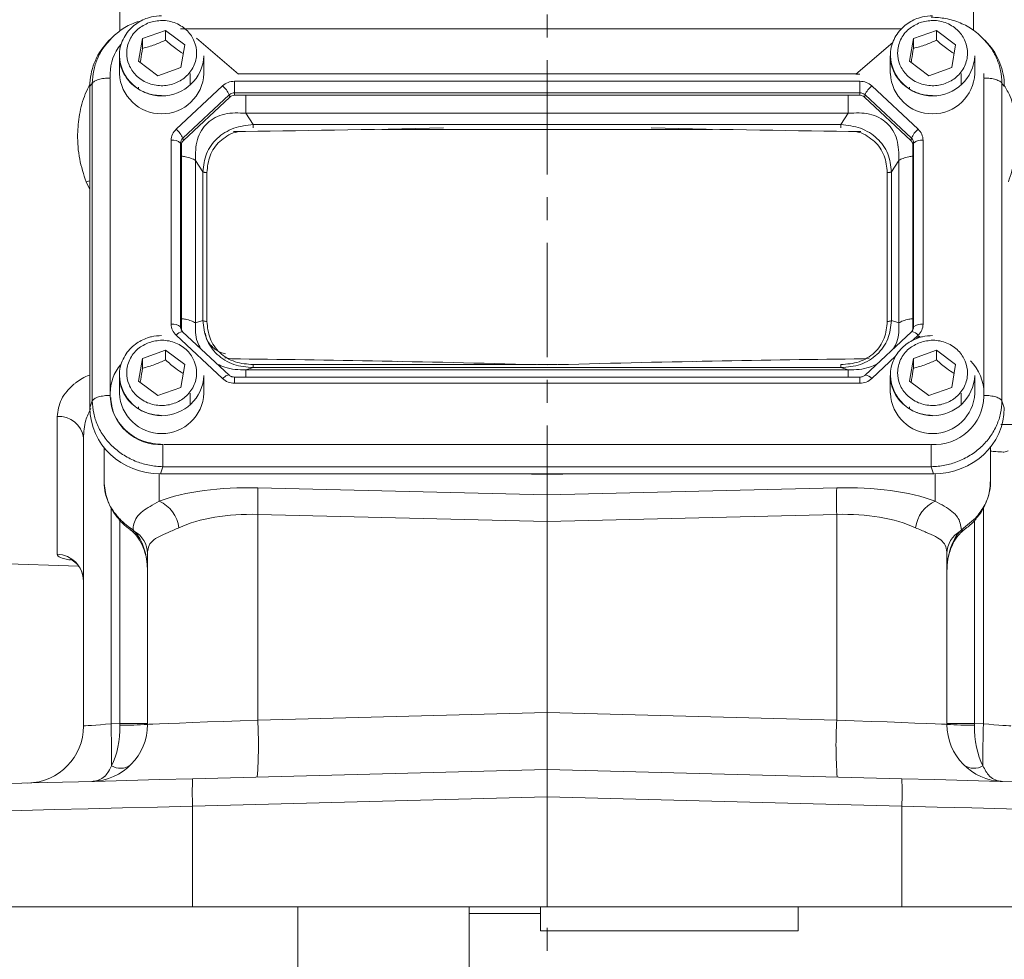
# Model space of a CAD drawing. Header units: inches. Extents: x 0.3 to 33.9, y 0.2 to 21.6.
# Tile 10 of 26: x 21 to 25.3, y 4.8 to 8.9. Entities that reach past the tile are written whole.
import ezdxf

# ---------------------------------------------------------------- set-up
doc = ezdxf.new("R2010")
doc.units = ezdxf.units.IN
doc.header["$MEASUREMENT"] = 0
doc.linetypes.add('CENTERX2', pattern=[0.8, 0.5, -0.1, 0.1, -0.1])
doc.layers.add('SLD-0', color=7, linetype='Continuous', lineweight=15)
doc.styles.add('SLDTEXTSTYLE0', font='TXT', dxfattribs={"width": 0.75})
doc.dimstyles.new('SLDDIMSTYLE0', dxfattribs={"dimtxt": 0.25, "dimasz": 0.13, "dimexe": 0, "dimexo": 0.0625, "dimgap": 0.0625, "dimtad": 0, "dimtih": 1, "dimtoh": 1, "dimrnd": 1e-09, "dimzin": 12, "dimdsep": 46, "dimtxsty": 'SLDTEXTSTYLE0', "dimsah": 1, "dimcen": 0.09, "dimadec": 0, "dimazin": 3, "dimtfac": 1, "dimtofl": 0, "dimtmove": 0, "dimatfit": 3, "dimfxl": 1, "dimfrac": 2, "dimtolj": 1, "dimtzin": 12, "dimarcsym": 0})

# ---------------------------------------------------------------- blocks, each defined once
blk = doc.blocks.new('_D_11')
at = {"layer": 'SLD-0'}
for p, q in [((23.369, 12.6045), (30.951, 12.6045)), ((30.826, 12.6045), (30.826, 9.2256)), ((30.3469, 8.8515), (30.2962, 8.8515)), ((30.2962, 8.8515), (30.2962, 8.4547)), ((31.3051, 8.8515), (31.3559, 8.8515)), ((31.3559, 8.8515), (31.3559, 8.4547)), ((30.2962, 8.4547), (30.3469, 8.4547)), ((31.3559, 8.4547), (31.3051, 8.4547)), ((30.826, 5.0249), (30.826, 8.4039)), ((26.866, 5.0249), (30.951, 5.0249))]:
    blk.add_line(p, q, dxfattribs=at)
for points in [[(30.826, 12.6045), (30.806, 12.4745), (30.846, 12.4745)], [(30.826, 5.0249), (30.846, 5.1549), (30.806, 5.1549)]]:
    blk.add_solid(points, dxfattribs=at)
at = {"layer": 'SLD-0', "char_height": 0.25, "attachment_point": 1, "style": 'SLDTEXTSTYLE0'}
for s, insert in [('7.58', (30.4012, 9.2246, -2.4475)), ('192.5', (30.4104, 8.7769, -2.4475))]:
    blk.add_mtext(s, dxfattribs=dict(at, insert=insert))

msp = doc.modelspace()

# ---------------------------------------------------------------- linework, layer by layer
at = {"color": 8, "linetype": 'Continuous', "lineweight": 15}
for p, q in [((25.1848, 10.3555), (25.1848, 8.8633)), ((21.4483, 8.8598), (21.4483, 10.1421)), ((24.8693, 8.8693), (21.7131, 8.8693)), ((21.4061, 8.651), (21.4061, 7.2817)), ((25.2308, 7.2817), (25.2308, 8.651)), ((24.0428, 8.4291), (22.5951, 8.4291)), ((21.3, 8.1995), (21.317, 8.2038)), ((21.317, 8.1665), (21.3, 8.1995)), ((24.9195, 7.5058), (24.9428, 7.5275)), ((24.9354, 7.5126), (24.9471, 7.5235)), ((24.7395, 7.3378), (24.8441, 7.4354)), ((22.0319, 7.399), (23.2697, 7.399)), ((23.2768, 7.399), (23.3611, 7.399)), ((21.9498, 7.3445), (21.9498, 7.3175)), ((24.6872, 7.3175), (24.6872, 7.3444)), ((21.6202, 6.9212), (21.6202, 6.8014)), ((23.319, 6.9183), (23.1805, 6.9211)), ((23.4574, 6.9211), (23.319, 6.9183)), ((25.0177, 6.8014), (25.0177, 6.9212)), ((21.4096, 6.7718), (21.4096, 5.8261)), ((25.2283, 5.8261), (25.2283, 6.772)), ((21.4483, 5.8271), (21.4483, 6.7167)), ((25.1896, 6.7171), (25.1896, 5.8271))]:
    msp.add_line(p, q, dxfattribs=at)
at = {"color": 7, "linetype": 'Continuous', "lineweight": 15}
for p, q in [((21.547, 8.8268), (21.6479, 8.8629)), ((21.6479, 8.8629), (21.7318, 8.7995)), ((21.6479, 8.8629), (21.6479, 8.8199)), ((24.922, 8.8268), (25.0229, 8.8629)), ((25.0229, 8.8629), (25.1068, 8.7995)), ((25.0229, 8.8629), (25.0229, 8.8199)), ((21.4016, 8.8193), (21.3902, 8.8067)), ((21.4079, 8.8242), (21.4027, 8.8183)), ((21.5301, 8.7272), (21.547, 8.8268)), ((21.547, 8.7838), (21.547, 8.8268)), ((21.7318, 8.7995), (21.7149, 8.6999)), ((21.9676, 8.6707), (21.783, 8.8286)), ((24.8316, 8.8095), (24.6694, 8.6707)), ((24.9051, 8.7272), (24.922, 8.8268)), ((24.922, 8.7838), (24.922, 8.8268)), ((25.1068, 8.7995), (25.0899, 8.6999)), ((25.2342, 8.8183), (25.2292, 8.824)), ((25.2467, 8.8067), (25.2353, 8.8193)), ((21.446, 8.7519), (21.446, 8.6737)), ((21.816, 8.6737), (21.816, 8.7519)), ((24.821, 8.7519), (24.821, 8.6737)), ((25.191, 8.6737), (25.191, 8.7519)), ((21.6141, 8.6637), (21.5301, 8.7272)), ((24.9891, 8.6637), (24.9051, 8.7272)), ((21.406, 8.6737), (21.406, 8.6594)), ((21.7149, 8.6999), (21.6141, 8.6637)), ((21.756, 8.6245), (21.756, 8.6737)), ((24.672, 8.673), (21.9649, 8.673)), ((24.6694, 8.6707), (24.6872, 8.6707)), ((25.0899, 8.6999), (24.9891, 8.6637)), ((25.131, 8.6245), (25.131, 8.6737)), ((25.231, 8.6594), (25.231, 8.6737)), ((21.3274, 8.6305), (21.317, 8.619)), ((21.3274, 8.6305), (21.3274, 7.2406)), ((21.406, 8.6594), (21.406, 8.6542)), ((24.6872, 8.6403), (21.9498, 8.6403)), ((21.9498, 8.6403), (21.9498, 8.5893)), ((24.6872, 8.5893), (24.6872, 8.6403)), ((25.2309, 8.6542), (25.231, 8.6594)), ((25.3096, 7.2406), (25.3096, 8.6305)), ((25.32, 8.619), (25.3096, 8.6305)), ((21.317, 8.619), (21.317, 7.2098)), ((21.5295, 8.6146), (21.5298, 8.6073)), ((21.8975, 8.6201), (21.6942, 8.4303)), ((21.9267, 8.5804), (21.7234, 8.3906)), ((21.9292, 8.5707), (21.9267, 8.5804)), ((24.6872, 8.5893), (21.9498, 8.5893)), ((21.9498, 8.5893), (21.9498, 8.5786)), ((24.6872, 8.5786), (21.9498, 8.5786)), ((24.6872, 8.5786), (24.6872, 8.5893)), ((24.7077, 8.5707), (24.7102, 8.5804)), ((24.9135, 8.3906), (24.7102, 8.5804)), ((24.9428, 8.4303), (24.7395, 8.6201)), ((24.9045, 8.6146), (24.9048, 8.6073)), ((21.9292, 8.5707), (21.726, 8.3809)), ((24.911, 8.3809), (24.7077, 8.5707)), ((21.9999, 8.4997), (22.0319, 8.4499)), ((24.6371, 8.4997), (21.9999, 8.4997)), ((24.605, 8.4499), (24.6371, 8.4997)), ((24.605, 8.4499), (22.0319, 8.4499)), ((21.6725, 8.3815), (21.6725, 7.5763)), ((21.7139, 8.3691), (21.7139, 7.5639)), ((21.7175, 8.3618), (21.7139, 8.3691)), ((21.726, 8.3809), (21.7234, 8.3906)), ((24.911, 8.3809), (24.9135, 8.3906)), ((24.9195, 8.3618), (24.923, 8.3691)), ((24.923, 7.5639), (24.923, 8.3691)), ((24.9644, 7.5763), (24.9644, 8.3815)), ((21.7175, 8.3618), (21.7175, 7.5566)), ((24.9195, 7.5566), (24.9195, 8.3618)), ((21.779, 8.2935), (21.779, 7.5819)), ((21.8111, 8.2437), (21.779, 8.2935)), ((24.8258, 8.2437), (24.8579, 8.2935)), ((24.8579, 7.5819), (24.8579, 8.2935)), ((21.8111, 8.2437), (21.8111, 7.592)), ((21.8293, 8.2399), (21.8293, 7.5882)), ((24.8077, 7.5882), (24.8077, 8.2399)), ((24.8258, 7.592), (24.8258, 8.2437)), ((21.8111, 7.592), (21.779, 7.5819)), ((24.8258, 7.592), (24.8579, 7.5819)), ((21.7175, 7.5566), (21.7139, 7.5639)), ((21.7217, 7.5438), (21.7169, 7.5511)), ((24.92, 7.5511), (24.9152, 7.5438)), ((24.9199, 7.5508), (24.9194, 7.5499)), ((24.9195, 7.5566), (24.923, 7.5639)), ((21.6942, 7.5275), (21.8975, 7.3378)), ((21.9261, 7.3534), (21.7228, 7.5432)), ((24.9141, 7.5432), (24.7108, 7.3534)), ((21.547, 7.4264), (21.6479, 7.4625)), ((21.6479, 7.4625), (21.7318, 7.3991)), ((21.6479, 7.4625), (21.6479, 7.4195)), ((24.922, 7.4264), (25.0229, 7.4625)), ((25.0229, 7.4625), (25.1068, 7.3991)), ((25.0229, 7.4625), (25.0229, 7.4195)), ((21.5301, 7.3268), (21.547, 7.4264)), ((21.547, 7.3834), (21.547, 7.4264)), ((21.9365, 7.4245), (21.9081, 7.4293)), ((24.7287, 7.4275), (24.7015, 7.4245)), ((24.9051, 7.3268), (24.922, 7.4264)), ((24.922, 7.3834), (24.922, 7.4264)), ((21.7318, 7.3991), (21.7149, 7.2995)), ((22.0319, 7.3858), (21.9999, 7.3758)), ((21.9999, 7.3758), (24.6371, 7.3758)), ((22.0319, 7.3858), (24.605, 7.3858)), ((22.665, 7.4133), (22.6363, 7.4139)), ((24.0016, 7.4139), (23.973, 7.4133)), ((24.605, 7.3858), (24.6371, 7.3758)), ((25.1068, 7.3991), (25.0899, 7.2995)), ((21.446, 7.3515), (21.446, 7.2734)), ((21.816, 7.2734), (21.816, 7.3515)), ((24.6872, 7.3445), (21.9498, 7.3445)), ((24.6872, 7.3444), (24.6872, 7.3445)), ((24.821, 7.3515), (24.821, 7.2734)), ((25.191, 7.2734), (25.191, 7.3515)), ((21.6141, 7.2634), (21.5301, 7.3268)), ((21.7149, 7.2995), (21.6141, 7.2634)), ((21.9498, 7.3175), (24.6872, 7.3175)), ((24.9891, 7.2634), (24.9051, 7.3268)), ((25.0899, 7.2995), (24.9891, 7.2634)), ((21.406, 7.2734), (21.406, 7.259)), ((21.756, 7.2242), (21.756, 7.2734)), ((25.131, 7.2242), (25.131, 7.2734)), ((25.231, 7.259), (25.231, 7.2734)), ((21.317, 7.2098), (21.3274, 7.2406)), ((21.5295, 7.2142), (21.5298, 7.2069)), ((24.9045, 7.2142), (24.9048, 7.2069)), ((25.32, 7.2098), (25.3096, 7.2406)), ((21.1732, 6.5691), (21.1732, 7.1719)), ((21.289, 5.8166), (21.289, 7.078)), ((21.379, 7.0277), (21.379, 7.0352)), ((21.379, 7.0277), (21.379, 6.8875)), ((21.6399, 7.0491), (24.997, 7.0491)), ((25.259, 7.0365), (25.259, 7.0277)), ((25.259, 6.8875), (25.259, 7.0277)), ((21.6262, 6.9211), (21.6366, 6.9519)), ((21.6366, 6.9519), (25.0003, 6.9519)), ((25.0107, 6.9211), (25.0003, 6.9519)), ((21.6262, 6.9211), (25.0107, 6.9211)), ((23.319, 6.9183), (23.319, 6.9211)), ((23.319, 6.8294), (23.319, 6.9183)), ((22.0515, 6.8598), (23.319, 6.8294)), ((23.319, 6.8294), (24.5864, 6.8598)), ((23.319, 6.8294), (23.319, 6.7128)), ((23.319, 6.7128), (22.0515, 6.7432)), ((22.0515, 6.7432), (22.0515, 5.8429)), ((24.5864, 6.7432), (23.319, 6.7128)), ((24.5864, 5.8429), (24.5864, 6.7432)), ((25.1323, 6.6753), (25.194, 6.7268)), ((23.319, 5.876), (23.319, 6.7128)), ((21.4937, 6.6756), (21.5012, 6.6702)), ((21.5057, 6.6753), (21.5109, 6.6701)), ((25.127, 6.6701), (25.1323, 6.6753)), ((19.7703, 6.5685), (21.267, 6.5162)), ((21.569, 5.8239), (21.569, 6.5716)), ((25.069, 6.5716), (25.069, 5.8239)), ((22.0515, 5.8429), (23.319, 5.876)), ((23.319, 5.876), (24.5864, 5.8429)), ((23.319, 5.876), (23.319, 5.6262)), ((21.4096, 5.8261), (21.4483, 5.8271)), ((21.4483, 5.8271), (21.569, 5.8271)), ((25.069, 5.8271), (25.1896, 5.8271)), ((25.1896, 5.8271), (25.2283, 5.8261)), ((21.7666, 5.5855), (23.319, 5.6262)), ((23.319, 5.6262), (24.8713, 5.5855)), ((23.319, 5.5062), (23.319, 5.6262)), ((23.319, 5.5062), (21.7666, 5.4656)), ((24.8713, 5.4656), (23.319, 5.5062)), ((23.319, 5.5062), (23.319, 5.0249)), ((21.7666, 5.4656), (21.7666, 5.0249)), ((24.8713, 5.0249), (24.8713, 5.4656)), ((21.7666, 5.0249), (20.8955, 5.0249)), ((23.319, 5.0249), (21.7666, 5.0249)), ((22.2273, 5.0249), (22.2273, 4.06)), ((22.9773, 5.0249), (22.9773, 4.06)), ((23.2893, 5.0249), (23.2893, 4.9195)), ((24.8713, 5.0249), (23.319, 5.0249)), ((24.4173, 5.0249), (24.4173, 4.9195)), ((25.7424, 5.0249), (24.8713, 5.0249)), ((22.9773, 4.9949), (23.2893, 4.9949)), ((23.2893, 4.9195), (23.2893, 4.9194)), ((23.2893, 4.9194), (24.4173, 4.9194)), ((24.4173, 4.9195), (24.4173, 4.9194))]:
    msp.add_line(p, q, dxfattribs=at)
at = {"color": 7, "linetype": 'Continuous', "lineweight": 15, "flags": 128}
for points in [[(21.7228, 7.5432), (21.7221, 7.5437), (21.7218, 7.5438)], [(24.9152, 7.5438), (24.9148, 7.5437), (24.9141, 7.5432)], [(24.7108, 7.3534), (24.7116, 7.3539), (24.712, 7.3541)], [(21.289, 5.8166), (21.2913, 5.8168), (21.2981, 5.8173), (21.3091, 5.8182), (21.3241, 5.8193), (21.3423, 5.8208), (21.3631, 5.8224), (21.3858, 5.8242), (21.4096, 5.8261)], [(21.569, 5.8239), (21.5749, 5.8241), (21.5924, 5.8248), (21.6211, 5.826), (21.6604, 5.8275), (21.7093, 5.8294), (21.7667, 5.8317), (21.8312, 5.8342), (21.9012, 5.837), (21.9753, 5.8399), (22.0515, 5.8429)], [(24.5864, 5.8429), (24.6627, 5.8399), (24.7367, 5.837), (24.8068, 5.8342), (24.8713, 5.8317), (24.9286, 5.8294), (24.9775, 5.8275), (25.0168, 5.826), (25.0456, 5.8248), (25.0631, 5.8241), (25.069, 5.8239)], [(25.2283, 5.8261), (25.2521, 5.8242), (25.2748, 5.8224), (25.2957, 5.8208), (25.3139, 5.8193), (25.3288, 5.8182), (25.3399, 5.8173), (25.3467, 5.8168), (25.349, 5.8166)], [(19.9358, 5.5376), (19.9414, 5.5377), (19.9582, 5.5382), (19.9861, 5.5389), (20.0248, 5.5399), (20.0743, 5.5412), (20.1341, 5.5428), (20.2039, 5.5446), (20.2834, 5.5467), (20.372, 5.549), (20.4692, 5.5516), (20.5744, 5.5543), (20.687, 5.5573), (20.8064, 5.5604), (20.9318, 5.5637), (21.0624, 5.5671), (21.1976, 5.5706), (21.3364, 5.5743), (21.4781, 5.578), (21.6218, 5.5817), (21.7666, 5.5855)], [(24.8713, 5.5855), (25.0162, 5.5817), (25.1599, 5.578), (25.3016, 5.5743), (25.4404, 5.5706), (25.5755, 5.5671), (25.7062, 5.5637), (25.8315, 5.5604), (25.9509, 5.5573), (26.0635, 5.5543), (26.1688, 5.5516), (26.266, 5.549), (26.3546, 5.5467), (26.434, 5.5446), (26.5039, 5.5428), (26.5637, 5.5412), (26.6131, 5.5399), (26.6519, 5.5389), (26.6797, 5.5382), (26.6965, 5.5377), (26.7021, 5.5376)], [(21.7666, 5.4656), (21.6125, 5.4618), (21.4596, 5.458), (21.3089, 5.4543), (21.1612, 5.4507), (21.0175, 5.4471), (20.8785, 5.4437), (20.7451, 5.4404), (20.6181, 5.4373), (20.4983, 5.4344), (20.3864, 5.4316), (20.283, 5.4291), (20.1887, 5.4267), (20.1042, 5.4247), (20.0299, 5.4228), (19.9662, 5.4213), (19.9136, 5.42), (19.8724, 5.419), (19.8428, 5.4182), (19.8249, 5.4178), (19.819, 5.4176)], [(26.819, 5.4176), (26.813, 5.4178), (26.7952, 5.4182), (26.7655, 5.419), (26.7243, 5.42), (26.6717, 5.4213), (26.6081, 5.4228), (26.5338, 5.4247), (26.4492, 5.4267), (26.355, 5.4291), (26.2516, 5.4316), (26.1396, 5.4344), (26.0198, 5.4373), (25.8928, 5.4404), (25.7595, 5.4437), (25.6205, 5.4471), (25.4767, 5.4507), (25.329, 5.4543), (25.1783, 5.458), (25.0254, 5.4618), (24.8713, 5.4656)]]:
    msp.add_lwpolyline(points, dxfattribs=at)
at = {"color": 8, "linetype": 'Continuous', "lineweight": 15, "flags": 128}
for points in [[(24.9471, 7.5235), (24.9503, 7.5204), (24.952, 7.5187)], [(21.8975, 7.3378), (21.9026, 7.3423), (21.9076, 7.3463), (21.9123, 7.3496), (21.9166, 7.3521), (21.9202, 7.3536), (21.9232, 7.3542), (21.9254, 7.3539), (21.9261, 7.3534)], [(21.444, 6.7268), (21.4418, 6.7245), (21.4417, 6.7241)], [(25.194, 6.7268), (25.1961, 6.7245), (25.1963, 6.7241)], [(21.5057, 6.6753), (21.4988, 6.6743), (21.4939, 6.676)], [(25.1323, 6.6753), (25.1391, 6.6743), (25.1441, 6.676)]]:
    msp.add_lwpolyline(points, dxfattribs=at)
at = {"color": 7, "linetype": 'Continuous', "lineweight": 15}
for centre, radius, start, end in [((21.6071, 8.673), 0.2011, 140.5882, 179.7874), ((21.631, 8.7606), 0.1852, 182.7192, 357.2808), ((25.006, 8.7606), 0.1852, 182.7192, 357.2808), ((21.631, 8.6825), 0.1852, 182.7192, 357.2808), ((25.006, 8.6825), 0.1852, 182.7192, 357.2808), ((21.8269, 8.5375), 0.1086, 23.2246, 49.4758), ((21.9496, 8.5555), 0.0338, 89.695, 132.5881), ((21.9496, 8.5486), 0.0301, 89.6951, 132.5887), ((24.6874, 8.5555), 0.0338, 47.4123, 90.3048), ((24.6873, 8.5486), 0.0301, 47.4109, 90.3053), ((24.8101, 8.5375), 0.1086, 130.5235, 156.7761), ((21.6236, 8.3477), 0.1086, 23.2235, 49.4763), ((25.0133, 8.3477), 0.1086, 130.524, 156.776), ((21.6796, 8.33), 0.052, 48.7377, 97.7897), ((21.7433, 8.3689), 0.0294, 132.5245, 179.6234), ((21.7437, 8.3616), 0.0262, 132.5248, 179.6231), ((24.8933, 8.3616), 0.0262, 0.378, 47.4741), ((24.8936, 8.3689), 0.0294, 0.3767, 47.4761), ((24.9574, 8.33), 0.052, 82.2101, 131.2626), ((21.6796, 7.5248), 0.052, 48.7363, 97.7911), ((21.743, 7.5567), 0.0255, 180.0446, 202.1167), ((24.894, 7.5567), 0.0255, 338.3655, 359.9541), ((24.9574, 7.5248), 0.052, 82.2088, 131.264), ((25.0291, 7.2725), 0.2019, 0.2331, 44.9948), ((21.6068, 7.2727), 0.2008, 141.2321, 179.8142), ((21.631, 7.3603), 0.1852, 182.7193, 357.2807), ((25.006, 7.3603), 0.1852, 182.7192, 357.2808), ((21.624, 7.2669), 0.2182, 182.0658, 273.2964), ((21.631, 7.2822), 0.1852, 182.7192, 357.2808), ((25.006, 7.2822), 0.1852, 182.7192, 357.2808), ((25.0129, 7.2669), 0.2182, 266.7037, 357.9341), ((21.1815, 7.0639), 0.1084, 7.4985, 94.4384), ((20.3214, 6.8015), 1.7311, 358.0696, 1.9304), ((26.3165, 6.8015), 1.7311, 178.0696, 181.9304), ((21.5578, 6.6651), 0.15, 7.5633, 65.4087), ((25.0801, 6.6651), 0.15, 114.5913, 172.4367), ((21.4538, 6.5701), 0.1152, 0.7254, 60.2801), ((25.1841, 6.5701), 0.1152, 119.72, 179.2744), ((21.17, 6.4502), 0.1189, 0.4589, 88.4953), ((21.319, 5.8239), 0.25, 271.5, 0), ((16.2045, 5.6776), 5.2072, 359.617, 1.6337), ((21.4778, 7.0009), 1.1805, 268.572, 274.4279), ((20.2579, 5.7335), 1.7969, 355.5124, 3.4878), ((26.38, 5.7335), 1.7969, 176.5122, 184.4876), ((25.319, 5.8239), 0.25, 180, 268.5), ((25.1601, 7.0009), 1.1805, 265.5721, 271.4279), ((30.433, 5.6776), 5.2068, 178.3662, 180.3831), ((21.039, 5.8166), 0.25, 271.5, 0), ((21.451, 5.705), 0.0736, 237.6853, 305.3145), ((25.187, 5.705), 0.0736, 234.6855, 302.3147), ((22.9132, 5.5256), 1.1482, 177.0056, 182.9944), ((23.7247, 5.5256), 1.1482, 357.0056, 2.9944)]:
    msp.add_arc(centre, radius, start, end, dxfattribs=at)
at = {"color": 8, "linetype": 'Continuous', "lineweight": 15}
for centre, radius, start, end in [((21.7309, 7.4967), 0.048, 100.9301, 139.963), ((21.7427, 7.564), 0.0288, 180.0855, 208.2835), ((24.9099, 7.5035), 0.0406, 36.1823, 82.5133), ((24.8942, 7.564), 0.0288, 332.7532, 359.9022), ((24.7022, 7.3062), 0.0488, 40.2314, 78.4371), ((21.5067, 6.6822), 0.0128, 233.3198, 289.2329), ((25.1312, 6.6822), 0.0127, 250.7343, 306.6136)]:
    msp.add_arc(centre, radius, start, end, dxfattribs=at)
at = {"color": 7, "linetype": 'Continuous', "lineweight": 15}
for centre, major_axis, ratio, start_param, end_param in [((21.6358, 8.6101), (0.313, -0.0656), 0.927683, 2.642019, 3.333612), ((25.0011, 8.6101), (0.313, 0.0656), 0.927683, 6.091166, 6.782759), ((23.8938, 8.5759), (3.4384, 0.1121), 0.032567, 4.108742, 4.407208), ((22.7441, 8.5759), (3.4384, -0.1121), 0.032567, 5.01757, 5.315642), ((23.8938, 7.2686), (3.4384, -0.1121), 0.032567, 1.739821, 2.177444), ((22.7441, 7.2686), (3.4384, 0.1121), 0.032567, 0.964148, 1.401772), ((21.6358, 7.2188), (0.313, 0.0656), 0.927683, 2.949574, 4.490212), ((25.0011, 7.2188), (0.313, -0.0656), 0.927683, 4.934566, 6.475204), ((22.0733, 6.6192), (0.6249, -0.0274), 0.383235, 1.622509, 2.398549), ((24.5646, 6.6192), (0.6249, 0.0274), 0.383235, 0.743044, 1.519084), ((22.069, 6.5026), (0.4998, -0.0303), 0.478472, 1.634733, 2.410774), ((24.569, 6.5026), (0.4998, 0.0303), 0.478472, 0.730819, 1.506859), ((21.444, 6.4974), (0, 0.2045), 0.611254, 4.712389, 5.718047), ((25.194, 6.4974), (0, 0.2045), 0.611254, 0.565139, 1.570796), ((21.319, 5.8239), (-0.0065, 0.2499), 0.517444, 3.888295, 4.686209), ((21.444, 5.8272), (-0.0033, 0.25), 0.017441, 4.686437, 4.711704), ((25.319, 5.8239), (0.0065, 0.2499), 0.517444, 1.596976, 2.39489), ((25.194, 5.8272), (0.0033, 0.25), 0.017441, 1.571481, 1.596748)]:
    msp.add_ellipse(centre, major_axis=major_axis, ratio=ratio, start_param=start_param, end_param=end_param, dxfattribs=at)
for points, knots in [([(21.631, 8.9267), (21.616, 8.9258), (21.5949, 8.9244), (21.5653, 8.9158), (21.5411, 8.9056), (21.5146, 8.889), (21.4902, 8.8669), (21.4692, 8.8393), (21.4544, 8.8066), (21.4468, 8.7816), (21.447, 8.768), (21.447, 8.7668)], [0, 0, 0, 0, 0.16436, 0.230221, 0.33966, 0.453823, 0.577036, 0.707022, 0.843433, 0.986534, 1, 1, 1, 1]), ([(25.006, 8.9267), (24.991, 8.9258), (24.9699, 8.9244), (24.9403, 8.9158), (24.9161, 8.9056), (24.8896, 8.889), (24.8652, 8.8669), (24.8442, 8.8393), (24.8294, 8.8066), (24.8218, 8.7816), (24.822, 8.768), (24.822, 8.7668)], [0, 0, 0, 0, 0.164359, 0.230221, 0.33966, 0.453823, 0.577036, 0.707022, 0.843433, 0.986534, 1, 1, 1, 1]), ([(21.5415, 8.9049), (21.5296, 8.9015), (21.4967, 8.892), (21.4479, 8.8636), (21.417, 8.834), (21.4016, 8.8192)], [0, 0, 0, 0, 0.22257, 0.611664, 1, 1, 1, 1]), ([(21.5761, 8.8967), (21.5948, 8.9013), (21.6236, 8.9085), (21.6637, 8.9038), (21.6936, 8.8948), (21.721, 8.8801), (21.751, 8.8552), (21.7773, 8.8158), (21.786, 8.77), (21.7815, 8.7328), (21.7717, 8.7048), (21.756, 8.6793), (21.7294, 8.6513), (21.6871, 8.6268), (21.6382, 8.6186), (21.5983, 8.6228), (21.5683, 8.6319), (21.541, 8.6466), (21.5109, 8.6715), (21.4847, 8.7109), (21.4759, 8.7566), (21.4804, 8.7939), (21.4902, 8.8219), (21.506, 8.8473), (21.5324, 8.8758), (21.5589, 8.8885), (21.5761, 8.8967)], [0, 0, 0, 0, 0.059864, 0.09209, 0.125, 0.15791, 0.190136, 0.25, 0.309864, 0.34209, 0.375, 0.40791, 0.440136, 0.5, 0.559864, 0.59209, 0.625, 0.65791, 0.690136, 0.75, 0.809864, 0.84209, 0.875, 0.90791, 0.940136, 1, 1, 1, 1]), ([(24.9511, 8.8967), (24.9698, 8.9013), (24.9986, 8.9085), (25.0387, 8.9038), (25.0686, 8.8948), (25.096, 8.8801), (25.126, 8.8552), (25.1523, 8.8158), (25.161, 8.77), (25.1565, 8.7328), (25.1467, 8.7048), (25.131, 8.6793), (25.1044, 8.6513), (25.0621, 8.6268), (25.0132, 8.6186), (24.9733, 8.6228), (24.9433, 8.6319), (24.916, 8.6466), (24.8859, 8.6715), (24.8597, 8.7109), (24.8509, 8.7566), (24.8554, 8.7939), (24.8652, 8.8219), (24.881, 8.8473), (24.9074, 8.8758), (24.9339, 8.8885), (24.9511, 8.8967)], [0, 0, 0, 0, 0.059864, 0.09209, 0.125, 0.15791, 0.190136, 0.25, 0.309864, 0.34209, 0.375, 0.40791, 0.440136, 0.5, 0.559864, 0.59209, 0.625, 0.65791, 0.690136, 0.75, 0.809864, 0.84209, 0.875, 0.90791, 0.940136, 1, 1, 1, 1]), ([(25.2355, 8.819), (25.2195, 8.8345), (25.1874, 8.8655), (25.1281, 8.8971), (25.0649, 8.917), (25.0216, 8.9193), (25.0003, 8.9204)], [0, 0, 0, 0, 0.256761, 0.510731, 0.759485, 1, 1, 1, 1]), ([(21.547, 8.7838), (21.5651, 8.7887), (21.5987, 8.7978), (21.6323, 8.8129), (21.6479, 8.8199)], [0, 0, 0, 0, 0.534747, 1, 1, 1, 1]), ([(21.6479, 8.8199), (21.6629, 8.807), (21.6887, 8.7846), (21.7144, 8.7679), (21.7253, 8.7609)], [0, 0, 0, 0, 0.580035, 1, 1, 1, 1]), ([(24.922, 8.7838), (24.9401, 8.7887), (24.9737, 8.7978), (25.0073, 8.8129), (25.0229, 8.8199)], [0, 0, 0, 0, 0.534747, 1, 1, 1, 1]), ([(25.0229, 8.8199), (25.0379, 8.807), (25.0637, 8.7846), (25.0894, 8.7679), (25.1003, 8.7609)], [0, 0, 0, 0, 0.580035, 1, 1, 1, 1]), ([(21.447, 8.7668), (21.4465, 8.7548), (21.4455, 8.7288), (21.4559, 8.691), (21.4745, 8.656), (21.4993, 8.6272), (21.5276, 8.6056), (21.5552, 8.5916), (21.5818, 8.5827), (21.6065, 8.5779), (21.6234, 8.5773), (21.631, 8.577)], [0, 0, 0, 0, 0.123254, 0.2673357, 0.3978401, 0.5262839, 0.6491177, 0.7525661, 0.8329701, 0.9256761, 1, 1, 1, 1]), ([(21.5369, 8.7221), (21.5377, 8.7262), (21.5411, 8.7447), (21.5444, 8.7667), (21.547, 8.7838)], [0, 0, 0, 0, 0.221925, 1, 1, 1, 1]), ([(24.822, 8.7668), (24.8215, 8.7548), (24.8205, 8.7288), (24.831, 8.691), (24.8495, 8.656), (24.8743, 8.6272), (24.9026, 8.6056), (24.9302, 8.5916), (24.9568, 8.5827), (24.9815, 8.5779), (24.9984, 8.5773), (25.006, 8.577)], [0, 0, 0, 0, 0.123254, 0.267336, 0.39784, 0.526284, 0.649118, 0.752567, 0.832971, 0.925676, 1, 1, 1, 1]), ([(24.9119, 8.7221), (24.9127, 8.7262), (24.9161, 8.7447), (24.9194, 8.7667), (24.922, 8.7838)], [0, 0, 0, 0, 0.221925, 1, 1, 1, 1]), ([(21.406, 8.6542), (21.3967, 8.6538), (21.3781, 8.6531), (21.3537, 8.6478), (21.335, 8.6401), (21.3299, 8.6337), (21.3274, 8.6305)], [0, 0, 0, 0, 0.2499998, 0.4999989, 0.7500005, 1, 1, 1, 1]), ([(21.8975, 8.6201), (21.9051, 8.6259), (21.9204, 8.6375), (21.94, 8.6394), (21.9498, 8.6403)], [0, 0, 0, 0, 0.500001, 1, 1, 1, 1]), ([(24.6872, 8.6403), (24.697, 8.6394), (24.7166, 8.6375), (24.7318, 8.6259), (24.7395, 8.6201)], [0, 0, 0, 0, 0.5, 1, 1, 1, 1]), ([(25.3096, 8.6305), (25.307, 8.6337), (25.3019, 8.6401), (25.2832, 8.6478), (25.2588, 8.6531), (25.2402, 8.6538), (25.2309, 8.6542)], [0, 0, 0, 0, 0.249999, 0.500001, 0.750001, 1, 1, 1, 1]), ([(21.9999, 8.4997), (21.9684, 8.5013), (21.9218, 8.5037), (21.8654, 8.4824), (21.8302, 8.4578), (21.8033, 8.4245), (21.7788, 8.3702), (21.779, 8.3244), (21.779, 8.2935)], [0, 0, 0, 0, 0.257397, 0.381602, 0.5, 0.618394, 0.742603, 1, 1, 1, 1]), ([(24.8579, 8.2935), (24.858, 8.3244), (24.8581, 8.3702), (24.8336, 8.4245), (24.8068, 8.4578), (24.7715, 8.4824), (24.7151, 8.5037), (24.6685, 8.5013), (24.6371, 8.4997)], [0, 0, 0, 0, 0.257397, 0.381603, 0.5, 0.618394, 0.742603, 1, 1, 1, 1]), ([(22.0319, 8.4499), (22.0029, 8.4467), (21.9592, 8.4419), (21.9073, 8.4164), (21.8732, 8.3908), (21.8459, 8.3591), (21.8188, 8.3109), (21.8142, 8.2705), (21.8111, 8.2437)], [0, 0, 0, 0, 0.248977, 0.376059, 0.5, 0.623945, 0.751022, 1, 1, 1, 1]), ([(24.8258, 8.2437), (24.8228, 8.2705), (24.8181, 8.3109), (24.791, 8.3591), (24.7637, 8.3908), (24.7296, 8.4164), (24.6778, 8.4419), (24.634, 8.4467), (24.605, 8.4499)], [0, 0, 0, 0, 0.248978, 0.376059, 0.5, 0.623945, 0.751023, 1, 1, 1, 1]), ([(21.6725, 8.3815), (21.6735, 8.3906), (21.6756, 8.4089), (21.688, 8.4232), (21.6942, 8.4303)], [0, 0, 0, 0, 0.499998, 1, 1, 1, 1]), ([(24.9428, 8.4303), (24.949, 8.4232), (24.9614, 8.4089), (24.9634, 8.3906), (24.9644, 8.3815)], [0, 0, 0, 0, 0.500002, 1, 1, 1, 1]), ([(21.8293, 8.2399), (21.8274, 8.24), (21.8238, 8.2401), (21.8187, 8.2409), (21.8142, 8.2421), (21.8121, 8.2431), (21.8111, 8.2437)], [0, 0, 0, 0, 0.249993, 0.500003, 0.750004, 1, 1, 1, 1]), ([(24.8077, 8.2399), (24.8095, 8.24), (24.8132, 8.2401), (24.8183, 8.2409), (24.8227, 8.2421), (24.8248, 8.2431), (24.8258, 8.2437)], [0, 0, 0, 0, 0.249999, 0.500001, 0.750001, 1, 1, 1, 1]), ([(21.8111, 7.592), (21.8142, 7.5646), (21.8188, 7.5234), (21.8459, 7.4747), (21.8732, 7.4428), (21.9073, 7.4174), (21.9592, 7.3923), (22.0029, 7.3884), (22.0319, 7.3858)], [0, 0, 0, 0, 0.248977, 0.376059, 0.5, 0.623946, 0.751023, 1, 1, 1, 1]), ([(21.8293, 7.5882), (21.8274, 7.5883), (21.8238, 7.5884), (21.8187, 7.5891), (21.8142, 7.5903), (21.8121, 7.5914), (21.8111, 7.592)], [0, 0, 0, 0, 0.249993, 0.500003, 0.750004, 1, 1, 1, 1]), ([(21.8293, 7.5882), (21.8317, 7.5631), (21.8353, 7.5252), (21.8597, 7.4802), (21.8848, 7.4509), (21.9162, 7.4274), (21.9645, 7.4046), (22.005, 7.4013), (22.0319, 7.399)], [0, 0, 0, 0, 0.250062, 0.376147, 0.5, 0.62379, 0.749938, 1, 1, 1, 1]), ([(24.605, 7.3858), (24.634, 7.3884), (24.6778, 7.3923), (24.7296, 7.4174), (24.7637, 7.4428), (24.791, 7.4747), (24.8181, 7.5234), (24.8228, 7.5646), (24.8258, 7.592)], [0, 0, 0, 0, 0.248978, 0.376059, 0.5, 0.623945, 0.751023, 1, 1, 1, 1]), ([(24.605, 7.399), (24.6319, 7.4013), (24.6725, 7.4046), (24.7207, 7.4274), (24.7521, 7.4509), (24.7772, 7.4802), (24.8016, 7.5252), (24.8053, 7.5631), (24.8077, 7.5882)], [0, 0, 0, 0, 0.250062, 0.376147, 0.5, 0.62379, 0.749938, 1, 1, 1, 1]), ([(24.8077, 7.5882), (24.8095, 7.5883), (24.8132, 7.5884), (24.8183, 7.5891), (24.8227, 7.5903), (24.8248, 7.5914), (24.8258, 7.592)], [0, 0, 0, 0, 0.249999, 0.500001, 0.750001, 1, 1, 1, 1]), ([(21.6942, 7.5275), (21.688, 7.5347), (21.6756, 7.5489), (21.6735, 7.5672), (21.6725, 7.5763)], [0, 0, 0, 0, 0.5000001, 1, 1, 1, 1]), ([(24.9644, 7.5763), (24.9634, 7.5672), (24.9614, 7.5489), (24.949, 7.5347), (24.9428, 7.5275)], [0, 0, 0, 0, 0.5, 1, 1, 1, 1]), ([(21.631, 7.5263), (21.616, 7.5254), (21.5949, 7.5241), (21.5653, 7.5154), (21.5411, 7.5052), (21.5146, 7.4886), (21.4902, 7.4665), (21.4692, 7.4389), (21.4544, 7.4063), (21.4468, 7.3812), (21.447, 7.3676), (21.447, 7.3664)], [0, 0, 0, 0, 0.16436, 0.230221, 0.33966, 0.453823, 0.577036, 0.707023, 0.843433, 0.986534, 1, 1, 1, 1]), ([(21.5761, 7.4963), (21.5948, 7.501), (21.6236, 7.5081), (21.6637, 7.5034), (21.6936, 7.4944), (21.721, 7.4797), (21.751, 7.4548), (21.7773, 7.4154), (21.786, 7.3697), (21.7815, 7.3324), (21.7717, 7.3044), (21.756, 7.2789), (21.7294, 7.2509), (21.6871, 7.2264), (21.6382, 7.2182), (21.5983, 7.2224), (21.5683, 7.2315), (21.541, 7.2462), (21.5109, 7.2711), (21.4847, 7.3105), (21.4759, 7.3563), (21.4804, 7.3935), (21.4902, 7.4215), (21.506, 7.4469), (21.5324, 7.4754), (21.5589, 7.4881), (21.5761, 7.4963)], [0, 0, 0, 0, 0.059864, 0.09209, 0.125, 0.15791, 0.190136, 0.25, 0.309864, 0.34209, 0.375, 0.40791, 0.440136, 0.5, 0.559864, 0.59209, 0.625, 0.65791, 0.690136, 0.75, 0.809864, 0.84209, 0.875, 0.90791, 0.940136, 1, 1, 1, 1]), ([(21.9105, 7.4458), (21.9033, 7.4479), (21.8868, 7.4529), (21.8672, 7.4644), (21.8498, 7.4786), (21.8355, 7.497), (21.8259, 7.515), (21.8236, 7.5296), (21.8228, 7.5348)], [0, 0, 0, 0, 0.1099988, 0.2505675, 0.4132891, 0.6065038, 0.8593495, 1, 1, 1, 1]), ([(25.006, 7.5263), (24.991, 7.5254), (24.9699, 7.5241), (24.9403, 7.5154), (24.9161, 7.5052), (24.8896, 7.4886), (24.8652, 7.4665), (24.8442, 7.4389), (24.8294, 7.4063), (24.8218, 7.3812), (24.822, 7.3676), (24.822, 7.3664)], [0, 0, 0, 0, 0.164359, 0.230221, 0.33966, 0.453823, 0.577036, 0.707023, 0.843433, 0.986534, 1, 1, 1, 1]), ([(24.9511, 7.4963), (24.9698, 7.501), (24.9986, 7.5081), (25.0387, 7.5034), (25.0686, 7.4944), (25.096, 7.4797), (25.126, 7.4548), (25.1523, 7.4154), (25.161, 7.3697), (25.1565, 7.3324), (25.1467, 7.3044), (25.131, 7.2789), (25.1044, 7.2509), (25.0621, 7.2264), (25.0132, 7.2182), (24.9733, 7.2224), (24.9433, 7.2315), (24.916, 7.2462), (24.8859, 7.2711), (24.8597, 7.3105), (24.8509, 7.3563), (24.8554, 7.3935), (24.8652, 7.4215), (24.881, 7.4469), (24.9074, 7.4754), (24.9339, 7.4881), (24.9511, 7.4963)], [0, 0, 0, 0, 0.059864, 0.09209, 0.125, 0.15791, 0.190136, 0.25, 0.309864, 0.34209, 0.375, 0.40791, 0.440136, 0.5, 0.559864, 0.59209, 0.625, 0.65791, 0.690136, 0.75, 0.809864, 0.84209, 0.875, 0.90791, 0.940136, 1, 1, 1, 1]), ([(21.547, 7.3834), (21.5651, 7.3883), (21.5987, 7.3974), (21.6323, 7.4125), (21.6479, 7.4195)], [0, 0, 0, 0, 0.534747, 1, 1, 1, 1]), ([(21.6479, 7.4195), (21.6629, 7.4066), (21.6887, 7.3843), (21.7144, 7.3675), (21.7253, 7.3605)], [0, 0, 0, 0, 0.580034, 1, 1, 1, 1]), ([(24.922, 7.3834), (24.9401, 7.3883), (24.9737, 7.3974), (25.0073, 7.4125), (25.0229, 7.4195)], [0, 0, 0, 0, 0.534747, 1, 1, 1, 1]), ([(25.0229, 7.4195), (25.0379, 7.4066), (25.0637, 7.3843), (25.0894, 7.3675), (25.1003, 7.3605)], [0, 0, 0, 0, 0.580034, 1, 1, 1, 1]), ([(21.5369, 7.3217), (21.5377, 7.3258), (21.5411, 7.3443), (21.5444, 7.3663), (21.547, 7.3834)], [0, 0, 0, 0, 0.221925, 1, 1, 1, 1]), ([(22.0319, 7.399), (22.0319, 7.3973), (22.0319, 7.394), (22.0319, 7.3901), (22.0319, 7.3871), (22.0319, 7.3862), (22.0319, 7.3858)], [0, 0, 0, 0, 0.250002, 0.500002, 0.750016, 1, 1, 1, 1]), ([(24.605, 7.399), (24.605, 7.3973), (24.605, 7.394), (24.605, 7.3901), (24.605, 7.3871), (24.605, 7.3862), (24.605, 7.3858)], [0, 0, 0, 0, 0.250002, 0.500002, 0.750016, 1, 1, 1, 1]), ([(24.9119, 7.3217), (24.9127, 7.3258), (24.9161, 7.3443), (24.9194, 7.3663), (24.922, 7.3834)], [0, 0, 0, 0, 0.221925, 1, 1, 1, 1]), ([(21.447, 7.3664), (21.4465, 7.3544), (21.4455, 7.3285), (21.4559, 7.2906), (21.4745, 7.2556), (21.4993, 7.2268), (21.5276, 7.2052), (21.5552, 7.1912), (21.5818, 7.1824), (21.6065, 7.1775), (21.6234, 7.1769), (21.631, 7.1767)], [0, 0, 0, 0, 0.123254, 0.2673362, 0.3978401, 0.5262843, 0.6491177, 0.7525663, 0.8329701, 0.9256761, 1, 1, 1, 1]), ([(21.9498, 7.3175), (21.94, 7.3185), (21.9204, 7.3204), (21.9051, 7.332), (21.8975, 7.3378)], [0, 0, 0, 0, 0.5, 1, 1, 1, 1]), ([(21.9498, 7.3445), (21.946, 7.3448), (21.9408, 7.3452), (21.9339, 7.348), (21.9293, 7.3504), (21.927, 7.3528), (21.9262, 7.3536)], [0, 0, 0, 0, 0.401119, 0.567801, 0.84653, 1, 1, 1, 1]), ([(24.712, 7.3541), (24.7103, 7.3526), (24.7069, 7.3498), (24.7008, 7.3468), (24.6942, 7.3448), (24.6895, 7.3445), (24.6872, 7.3444)], [0, 0, 0, 0, 0.247949, 0.497239, 0.747911, 1, 1, 1, 1]), ([(24.7395, 7.3378), (24.7318, 7.332), (24.7166, 7.3204), (24.697, 7.3185), (24.6872, 7.3175)], [0, 0, 0, 0, 0.499999, 1, 1, 1, 1]), ([(24.822, 7.3664), (24.8215, 7.3544), (24.8205, 7.3285), (24.831, 7.2906), (24.8495, 7.2556), (24.8743, 7.2268), (24.9026, 7.2052), (24.9302, 7.1912), (24.9568, 7.1824), (24.9815, 7.1775), (24.9984, 7.1769), (25.006, 7.1767)], [0, 0, 0, 0, 0.123254, 0.267336, 0.39784, 0.526285, 0.649118, 0.752567, 0.832971, 0.925676, 1, 1, 1, 1]), ([(21.3274, 7.2406), (21.3299, 7.2438), (21.335, 7.2503), (21.3537, 7.258), (21.3781, 7.2633), (21.3967, 7.2639), (21.406, 7.2643)], [0, 0, 0, 0, 0.250001, 0.499999, 0.749999, 1, 1, 1, 1]), ([(21.408, 7.2552), (21.4107, 7.2311), (21.4152, 7.1924), (21.4425, 7.145), (21.472, 7.1106), (21.5088, 7.083), (21.5626, 7.0563), (21.6074, 7.052), (21.6366, 7.0491)], [0, 0, 0, 0, 0.219462, 0.351506, 0.485911, 0.620316, 0.752359, 1, 1, 1, 1]), ([(25.2309, 7.2643), (25.2402, 7.2639), (25.2588, 7.2633), (25.2832, 7.258), (25.3019, 7.2503), (25.307, 7.2438), (25.3096, 7.2406)], [0, 0, 0, 0, 0.25, 0.500001, 0.7499994, 1, 1, 1, 1]), ([(21.3274, 7.2406), (21.3286, 7.2223), (21.331, 7.1865), (21.3457, 7.1425), (21.3624, 7.1087), (21.3837, 7.0752), (21.4169, 7.0374), (21.4657, 7.0001), (21.52, 6.9733), (21.5778, 6.9562), (21.6167, 6.9533), (21.6366, 6.9519)], [0, 0, 0, 0, 0.123096, 0.24092, 0.306486, 0.371549, 0.500085, 0.628624, 0.75908, 0.876905, 1, 1, 1, 1]), ([(25.0003, 6.9519), (25.0202, 6.9533), (25.0592, 6.9561), (25.1069, 6.9704), (25.1434, 6.9863), (25.1795, 7.0064), (25.2201, 7.0374), (25.26, 7.0829), (25.2882, 7.1332), (25.3059, 7.1865), (25.3083, 7.2223), (25.3096, 7.2406)], [0, 0, 0, 0, 0.1230964, 0.2409199, 0.3064864, 0.3715495, 0.5000852, 0.6286246, 0.7590803, 0.8769058, 1, 1, 1, 1]), ([(21.6366, 7.049), (21.6366, 7.04), (21.6366, 7.0219), (21.6366, 6.9939), (21.6366, 6.9687), (21.6366, 6.9575), (21.6366, 6.9519)], [0, 0, 0, 0, 0.25, 0.499999, 0.75, 1, 1, 1, 1]), ([(25.0003, 6.9519), (25.0003, 6.9575), (25.0003, 6.9687), (25.0003, 6.9939), (25.0003, 7.0219), (25.0003, 7.04), (25.0003, 7.049)], [0, 0, 0, 0, 0.25, 0.500001, 0.75, 1, 1, 1, 1]), ([(21.379, 6.8875), (21.3816, 6.8621), (21.3867, 6.8115), (21.417, 6.7581), (21.4391, 6.7324), (21.444, 6.7268)], [0, 0, 0, 0, 0.440118, 0.8775, 1, 1, 1, 1]), ([(21.3799, 6.8846), (21.3797, 6.8803), (21.3787, 6.8605), (21.3862, 6.825), (21.4027, 6.7808), (21.4223, 6.7468), (21.4376, 6.7299), (21.4424, 6.7247)], [0, 0, 0, 0, 0.073417, 0.341315, 0.613689, 0.880133, 1, 1, 1, 1]), ([(25.194, 6.7268), (25.2069, 6.7431), (25.2358, 6.7797), (25.2561, 6.8364), (25.2582, 6.8742), (25.259, 6.8875)], [0, 0, 0, 0, 0.342388, 0.768147, 1, 1, 1, 1]), ([(25.1955, 6.7247), (25.2009, 6.7307), (25.2167, 6.7484), (25.2371, 6.7842), (25.2532, 6.8307), (25.2602, 6.8661), (25.2587, 6.8844), (25.2585, 6.886)], [0, 0, 0, 0, 0.135174, 0.398115, 0.68593, 0.972931, 1, 1, 1, 1]), ([(21.5057, 6.6753), (21.5064, 6.6843), (21.508, 6.7051), (21.5212, 6.7322), (21.5456, 6.7564), (21.5784, 6.7779), (21.6062, 6.7936), (21.6202, 6.8014)], [0, 0, 0, 0, 0.1716433, 0.3962961, 0.6242609, 0.8108664, 1, 1, 1, 1]), ([(25.0177, 6.8014), (25.0313, 6.7938), (25.0603, 6.7775), (25.0926, 6.7561), (25.1242, 6.7257), (25.1291, 6.6953), (25.1323, 6.6753)], [0, 0, 0, 0, 0.18345, 0.390895, 0.601313, 1, 1, 1, 1]), ([(21.4422, 6.7246), (21.4444, 6.7216), (21.456, 6.7064), (21.4743, 6.6905), (21.4903, 6.6789), (21.494, 6.6762)], [0, 0, 0, 0, 0.157474, 0.80433, 1, 1, 1, 1]), ([(21.444, 6.7268), (21.4451, 6.7256), (21.4631, 6.706), (21.485, 6.6902), (21.5057, 6.6753)], [0, 0, 0, 0, 0.061955, 1, 1, 1, 1]), ([(25.1439, 6.6763), (25.1481, 6.6793), (25.1657, 6.6922), (25.1841, 6.7082), (25.1951, 6.7231), (25.1961, 6.7244)], [0, 0, 0, 0, 0.221478, 0.931632, 1, 1, 1, 1]), ([(21.7065, 6.6848), (21.6904, 6.6778), (21.6579, 6.6637), (21.6183, 6.6469), (21.5882, 6.6273), (21.5715, 6.6029), (21.5697, 6.5812), (21.569, 6.5716)], [0, 0, 0, 0, 0.191641, 0.387773, 0.602568, 0.823877, 1, 1, 1, 1]), ([(25.069, 6.5716), (25.068, 6.5821), (25.0661, 6.6034), (25.0495, 6.6271), (25.0209, 6.6463), (24.9814, 6.6631), (24.9476, 6.6778), (24.9314, 6.6848)], [0, 0, 0, 0, 0.193788, 0.392776, 0.597115, 0.80657, 1, 1, 1, 1]), ([(21.4991, 6.6719), (21.5025, 6.6689), (21.5164, 6.6568), (21.5367, 6.6292), (21.5559, 6.5872), (21.5671, 6.5419), (21.5684, 6.5112), (21.569, 6.4974)], [0, 0, 0, 0, 0.068381, 0.279714, 0.520976, 0.784581, 1, 1, 1, 1]), ([(25.069, 6.4974), (25.0692, 6.5053), (25.0698, 6.5305), (25.0771, 6.5713), (25.094, 6.6156), (25.1147, 6.6494), (25.132, 6.6655), (25.1388, 6.6719)], [0, 0, 0, 0, 0.122456, 0.393052, 0.642009, 0.858141, 1, 1, 1, 1]), ([(25.1367, 6.6702), (25.1386, 6.6718), (25.1408, 6.6738), (25.1435, 6.6755), (25.144, 6.6758)], [0, 0, 0, 0, 0.806608, 1, 1, 1, 1]), ([(21.2326, 6.546), (21.2325, 6.5461), (21.2314, 6.5464), (21.2358, 6.5449), (21.2468, 6.5382), (21.2632, 6.5239), (21.278, 6.5016), (21.2873, 6.4786), (21.2875, 6.4638), (21.2876, 6.4593)], [0, 0, 0, 0, 0.017619, 0.171155, 0.32131, 0.494986, 0.695053, 0.907945, 1, 1, 1, 1]), ([(21.4116, 5.6428), (21.4033, 5.6259), (21.3943, 5.6077), (21.3744, 5.5895), (21.3613, 5.5814), (21.3454, 5.5764), (21.3366, 5.5749), (21.3317, 5.5743), (21.329, 5.5741), (21.3275, 5.5741), (21.3266, 5.574), (21.3262, 5.574), (21.326, 5.574), (21.3258, 5.574), (21.3256, 5.574), (21.3255, 5.574)], [0, 0, 0, 0, 0.426251, 0.457294, 0.712383, 0.842296, 0.912356, 0.951017, 0.972554, 0.984603, 0.991356, 0.995146, 0.996108, 0.996742, 1, 1, 1, 1]), ([(25.3124, 5.574), (25.3123, 5.574), (25.3122, 5.574), (25.312, 5.574), (25.3118, 5.574), (25.3113, 5.574), (25.3105, 5.5741), (25.3089, 5.5741), (25.3062, 5.5743), (25.3013, 5.5749), (25.2926, 5.5764), (25.2766, 5.5814), (25.2636, 5.5895), (25.2436, 5.6077), (25.2347, 5.6259), (25.2263, 5.6428)], [0, 0, 0, 0, 0.0032579, 0.0038929, 0.0048538, 0.008644, 0.0153972, 0.0274457, 0.0489834, 0.0876444, 0.1577036, 0.2876173, 0.5427061, 0.5737491, 1, 1, 1, 1])]:
    msp.add_open_spline(points, degree=3, knots=knots, dxfattribs=at)
at = {"color": 8, "linetype": 'Continuous', "lineweight": 15}
for points, knots in [([(21.4027, 8.8183), (21.3945, 8.8094), (21.3723, 8.7857), (21.349, 8.7406), (21.331, 8.6863), (21.3286, 8.6493), (21.3274, 8.6305)], [0, 0, 0, 0, 0.172869, 0.463422, 0.725844, 1, 1, 1, 1]), ([(25.3096, 8.6305), (25.3083, 8.6493), (25.3059, 8.6862), (25.2913, 8.7313), (25.2744, 8.7656), (25.2578, 8.7932), (25.2425, 8.8095), (25.2342, 8.8183)], [0, 0, 0, 0, 0.274057, 0.536375, 0.68235, 0.827204, 1, 1, 1, 1]), ([(21.3, 8.1995), (21.2894, 8.2325), (21.2679, 8.2994), (21.2603, 8.4), (21.2696, 8.496), (21.2887, 8.5708), (21.3101, 8.6128), (21.3173, 8.6269)], [0, 0, 0, 0, 0.239778, 0.487023, 0.688194, 0.895079, 1, 1, 1, 1]), ([(25.3199, 8.6212), (25.3289, 8.6056), (25.3537, 8.5631), (25.3699, 8.4841), (25.3775, 8.3904), (25.3683, 8.2934), (25.3482, 8.2311), (25.3379, 8.1995)], [0, 0, 0, 0, 0.119479, 0.326964, 0.540878, 0.76736, 1, 1, 1, 1]), ([(21.9999, 8.5786), (21.9999, 8.5712), (21.9999, 8.5533), (21.9999, 8.5256), (21.9999, 8.5083), (21.9999, 8.4997)], [0, 0, 0, 0, 0.262072, 0.631038, 1, 1, 1, 1]), ([(24.6371, 8.4997), (24.6371, 8.5083), (24.6371, 8.5256), (24.6371, 8.5533), (24.6371, 8.5712), (24.6371, 8.5786)], [0, 0, 0, 0, 0.368962, 0.737928, 1, 1, 1, 1]), ([(22.0319, 8.4499), (22.0319, 8.4483), (22.0319, 8.4453), (22.0319, 8.4403), (22.0319, 8.4369), (22.0319, 8.4354)], [0, 0, 0, 0, 0.3550556, 0.7101041, 1, 1, 1, 1]), ([(24.605, 8.4354), (24.605, 8.4369), (24.605, 8.4403), (24.605, 8.4453), (24.605, 8.4483), (24.605, 8.4499)], [0, 0, 0, 0, 0.2898959, 0.6449444, 1, 1, 1, 1]), ([(21.9629, 8.4179), (21.9596, 8.4174), (21.9429, 8.4152), (21.9164, 8.4), (21.8848, 8.3774), (21.8597, 8.3479), (21.8353, 8.3029), (21.8317, 8.2651), (21.8293, 8.2399)], [0, 0, 0, 0, 0.040338, 0.201684, 0.360173, 0.518581, 0.680008, 1, 1, 1, 1]), ([(24.8077, 8.2399), (24.8053, 8.2651), (24.8016, 8.3029), (24.7772, 8.3479), (24.7522, 8.3774), (24.7205, 8.4), (24.6941, 8.4152), (24.6773, 8.4174), (24.674, 8.4179)], [0, 0, 0, 0, 0.31994, 0.481261, 0.639724, 0.798107, 0.959508, 1, 1, 1, 1]), ([(21.779, 8.2935), (21.7731, 8.2966), (21.7612, 8.3027), (21.7393, 8.309), (21.7235, 8.3111), (21.7175, 8.3118)], [0, 0, 0, 0, 0.38314, 0.766285, 1, 1, 1, 1]), ([(24.8579, 8.2935), (24.8638, 8.2966), (24.8757, 8.3027), (24.8977, 8.309), (24.9135, 8.3111), (24.9195, 8.3118)], [0, 0, 0, 0, 0.38314, 0.766285, 1, 1, 1, 1]), ([(21.779, 7.5819), (21.7731, 7.585), (21.7612, 7.5912), (21.7393, 7.5974), (21.7235, 7.5995), (21.7175, 7.6003)], [0, 0, 0, 0, 0.383141, 0.766283, 1, 1, 1, 1]), ([(24.8579, 7.5819), (24.8638, 7.585), (24.8757, 7.5912), (24.8977, 7.5974), (24.9135, 7.5995), (24.9195, 7.6003)], [0, 0, 0, 0, 0.383141, 0.766283, 1, 1, 1, 1]), ([(21.779, 7.5819), (21.7783, 7.5539), (21.7774, 7.5152), (21.7963, 7.4796), (21.8015, 7.4697)], [0, 0, 0, 0, 0.72314, 1, 1, 1, 1]), ([(24.8354, 7.4697), (24.8407, 7.4796), (24.8596, 7.5152), (24.8586, 7.5539), (24.8579, 7.5819)], [0, 0, 0, 0, 0.276862, 1, 1, 1, 1]), ([(21.8743, 7.4018), (21.8851, 7.3967), (21.9243, 7.378), (21.9682, 7.3767), (21.9999, 7.3758)], [0, 0, 0, 0, 0.276862, 1, 1, 1, 1]), ([(21.9999, 7.3758), (21.9999, 7.3733), (21.9999, 7.3682), (21.9999, 7.3563), (21.9999, 7.3465), (21.9999, 7.3445)], [0, 0, 0, 0, 0.441546, 0.883089, 1, 1, 1, 1]), ([(24.6371, 7.3758), (24.6688, 7.3767), (24.7126, 7.378), (24.7518, 7.3967), (24.7627, 7.4018)], [0, 0, 0, 0, 0.723141, 1, 1, 1, 1]), ([(24.6371, 7.3758), (24.6371, 7.3733), (24.6371, 7.3682), (24.6371, 7.3563), (24.6371, 7.3465), (24.6371, 7.3445)], [0, 0, 0, 0, 0.441546, 0.883089, 1, 1, 1, 1]), ([(21.1732, 7.1719), (21.1767, 7.1971), (21.1821, 7.2353), (21.2155, 7.2839), (21.24, 7.308), (21.2718, 7.3318), (21.2922, 7.3467), (21.3164, 7.3525), (21.317, 7.3527)], [0, 0, 0, 0, 0.363364, 0.552451, 0.741257, 0.762988, 0.994203, 1, 1, 1, 1]), ([(21.3209, 7.2075), (21.3124, 7.1904), (21.2919, 7.1487), (21.2901, 7.1042), (21.289, 7.078)], [0, 0, 0, 0, 0.411431, 1, 1, 1, 1]), ([(25.3054, 7.1373), (25.3156, 7.1373), (25.3487, 7.1373), (25.3849, 7.1349), (25.4036, 7.1367), (25.4064, 7.137)], [0, 0, 0, 0, 0.274367, 0.893664, 1, 1, 1, 1]), ([(25.3373, 7.0211), (25.3315, 7.019), (25.325, 7.0165), (25.3069, 7.0162), (25.2884, 7.0184), (25.2672, 7.0193), (25.259, 7.0197)], [0, 0, 0, 0, 0.34001, 0.380694, 0.758306, 1, 1, 1, 1]), ([(21.2319, 6.5438), (21.2229, 6.5453), (21.1955, 6.55), (21.1768, 6.5589), (21.1741, 6.5664), (21.1732, 6.5691)], [0, 0, 0, 0, 0.236692, 0.722994, 1, 1, 1, 1])]:
    msp.add_open_spline(points, degree=3, knots=knots, dxfattribs=at)
at = {"layer": 'SLD-0', "linetype": 'CENTERX2', "lineweight": 0}
msp.add_line((23.319, 15.9322), (23.319, 2.501), dxfattribs=at)

# ---------------------------------------------------------------- dimensions: what is measured, and where the dimension line sits
at = {"layer": 'SLD-0'}
dim = msp.add_linear_dim(base=(30.826, 12.6045), p1=(26.816, 5.0249), p2=(23.319, 12.6045), angle=90, dimstyle='SLDDIMSTYLE0', dxfattribs=at)
dim.commit()
dim.dimension.update_dxf_attribs({"geometry": '_D_11', "text_midpoint": (30.826, 8.8147), "dimtype": 160})

doc.saveas('drawing.dxf')
